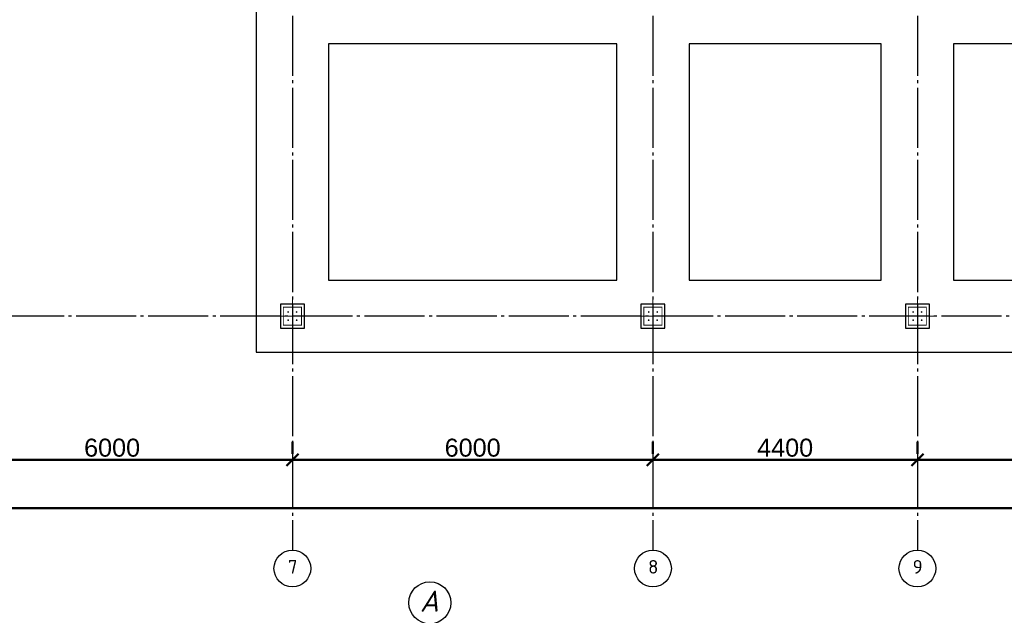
# Model space of a CAD drawing. Header units: millimetres. Extents: x -33345 to 4712671, y -3392 to 121473.
# Tile 140 of 256: x 789858 to 806242, y 59957 to 69873. Entities that reach past the tile are written whole.
import ezdxf

# ---------------------------------------------------------------- set-up
doc = ezdxf.new("R2010")
doc.units = ezdxf.units.MM
doc.linetypes.add('CENTER2', pattern=[28.575, 19.05, -3.175, 3.175, -3.175])
doc.linetypes.add('ГОСТ 2.303 5', pattern=[24, 20, -1.5, 1, -1.5])
doc.layers.add('00-Axes', color=1, linetype='CENTER2')
doc.layers.add('A _razmer rtt', color=164, linetype='Continuous')
doc.layers.add('w-оснавной', color=7, linetype='Continuous', lineweight=35)
doc.styles.add('ISO', font='isocpeui.ttf')
doc.styles.add('ISOCPEUR_1.00', font='isocpeui.ttf')
doc.styles.get("Standard").update_dxf_attribs({"font": 'arial.ttf'})
doc.styles.add('Toxur', font='isocpeui.ttf', dxfattribs={"height": 250})
doc.dimstyles.new('ISO-25$0', dxfattribs={"dimtxt": 300, "dimasz": 200, "dimexe": 100, "dimexo": 300, "dimgap": 50, "dimtad": 1, "dimdec": 0, "dimtxsty": 'Standard', "dimblk": 'OBLIQUE', "dimcen": 250, "dimadec": 0, "dimazin": 0, "dimtfac": 1, "dimtdec": 0, "dimtmove": 0, "dimatfit": 3, "dimldrblk": 'OBLIQUE', "dimfxl": 1.25, "dimarcsym": 0})

# ---------------------------------------------------------------- blocks, each defined once
blk = doc.blocks.new('uzel1')
at = {"layer": 'w-оснавной', "lineweight": 25, "ltscale": 100}
blk.add_circle((1221081.3, -287131.7), 500, dxfattribs=at)
at = {"layer": 'A _razmer rtt', "insert": (1220844, -286843.5), "char_height": 500, "width": 227.182, "attachment_point": 1, "style": 'Toxur'}
blk.add_mtext('A', dxfattribs=at)
blk = doc.blocks.new('_Oblique')
at = {"color": 0, "linetype": 'ByBlock', "lineweight": -2}
blk.add_line((-0.5, -0.5), (0.5, 0.5), dxfattribs=at)
blk = doc.blocks.new('*D271')
at = {"color": 0, "lineweight": -2, "transparency": 16777216}
for p, q in [((13727, -4026), (13727, -4226)), ((19727, -4026), (19727, -4226)), ((13727, -4326), (19727, -4326))]:
    blk.add_line(p, q, dxfattribs=at)
at = {"layer": 'Defpoints', "color": 0, "lineweight": 30, "transparency": 16777216}
for p in [(13727, -4326), (19727, -4326), (19727, -4326)]:
    blk.add_point(p, dxfattribs=at)
at = {"color": 0, "lineweight": -2, "transparency": 16777216, "xscale": 200, "yscale": 200, "zscale": 200, "rotation": 180}
blk.add_blockref('_Oblique', (13727, -4326), dxfattribs=at)
at = {"color": 0, "lineweight": -2, "transparency": 16777216, "xscale": 200, "yscale": 200, "zscale": 200}
blk.add_blockref('_Oblique', (19727, -4326), dxfattribs=at)
at = {"color": 0, "lineweight": 0, "transparency": 16777216, "insert": (16727, -4123), "char_height": 300, "attachment_point": 5}
blk.add_mtext('6000', dxfattribs=at)
blk = doc.blocks.new('*D272')
at = {"color": 0, "lineweight": -2, "transparency": 16777216}
for p, q in [((19727, -4026), (19727, -4226)), ((25727, -4026), (25727, -4226)), ((19727, -4326), (25727, -4326))]:
    blk.add_line(p, q, dxfattribs=at)
at = {"layer": 'Defpoints', "color": 0, "lineweight": 30, "transparency": 16777216}
for p in [(19727, -4326), (25727, -4326), (25727, -4326)]:
    blk.add_point(p, dxfattribs=at)
at = {"color": 0, "lineweight": -2, "transparency": 16777216, "xscale": 200, "yscale": 200, "zscale": 200, "rotation": 180}
blk.add_blockref('_Oblique', (19727, -4326), dxfattribs=at)
at = {"color": 0, "lineweight": -2, "transparency": 16777216, "xscale": 200, "yscale": 200, "zscale": 200}
blk.add_blockref('_Oblique', (25727, -4326), dxfattribs=at)
at = {"color": 0, "lineweight": 0, "transparency": 16777216, "insert": (22727, -4123), "char_height": 300, "attachment_point": 5}
blk.add_mtext('6000', dxfattribs=at)
blk = doc.blocks.new('*D273')
at = {"color": 0, "lineweight": -2, "transparency": 16777216}
for p, q in [((25727, -4026), (25727, -4226)), ((30127, -4026), (30127, -4226)), ((25727, -4326), (30127, -4326))]:
    blk.add_line(p, q, dxfattribs=at)
at = {"layer": 'Defpoints', "color": 0, "lineweight": 30, "transparency": 16777216}
for p in [(25727, -4326), (30127, -4326), (30127, -4326)]:
    blk.add_point(p, dxfattribs=at)
at = {"color": 0, "lineweight": -2, "transparency": 16777216, "xscale": 200, "yscale": 200, "zscale": 200, "rotation": 180}
blk.add_blockref('_Oblique', (25727, -4326), dxfattribs=at)
at = {"color": 0, "lineweight": -2, "transparency": 16777216, "xscale": 200, "yscale": 200, "zscale": 200}
blk.add_blockref('_Oblique', (30127, -4326), dxfattribs=at)
at = {"color": 0, "lineweight": 0, "transparency": 16777216, "insert": (27927, -4123), "char_height": 300, "attachment_point": 5}
blk.add_mtext('4400', dxfattribs=at)
blk = doc.blocks.new('*D274')
at = {"color": 0, "lineweight": -2, "transparency": 16777216}
for p, q in [((30127, -4026), (30127, -4226)), ((36127, -4026), (36127, -4226)), ((30127, -4326), (36127, -4326))]:
    blk.add_line(p, q, dxfattribs=at)
at = {"layer": 'Defpoints', "color": 0, "lineweight": 30, "transparency": 16777216}
for p in [(30127, -4326), (36127, -4326), (36127, -4326)]:
    blk.add_point(p, dxfattribs=at)
at = {"color": 0, "lineweight": -2, "transparency": 16777216, "xscale": 200, "yscale": 200, "zscale": 200, "rotation": 180}
blk.add_blockref('_Oblique', (30127, -4326), dxfattribs=at)
at = {"color": 0, "lineweight": -2, "transparency": 16777216, "xscale": 200, "yscale": 200, "zscale": 200}
blk.add_blockref('_Oblique', (36127, -4326), dxfattribs=at)
at = {"color": 0, "lineweight": 0, "transparency": 16777216, "insert": (33127, -4123), "char_height": 300, "attachment_point": 5}
blk.add_mtext('6000', dxfattribs=at)
blk = doc.blocks.new('*D276')
at = {"color": 0, "lineweight": -2, "transparency": 16777216}
for p, q in [((-17273, -4826), (-17273, -5026)), ((42127, -4826), (42127, -5026)), ((42127, -5126), (-17273, -5126))]:
    blk.add_line(p, q, dxfattribs=at)
at = {"layer": 'Defpoints', "color": 0, "lineweight": 30, "transparency": 16777216}
for p in [(-17273, -5126), (-17273, -5126), (42127, -5126)]:
    blk.add_point(p, dxfattribs=at)
at = {"color": 0, "lineweight": -2, "transparency": 16777216, "xscale": 200, "yscale": 200, "zscale": 200, "rotation": 180}
blk.add_blockref('_Oblique', (-17273, -5126), dxfattribs=at)
at = {"color": 0, "lineweight": -2, "transparency": 16777216, "xscale": 200, "yscale": 200, "zscale": 200}
blk.add_blockref('_Oblique', (42127, -5126), dxfattribs=at)
at = {"color": 0, "lineweight": 0, "transparency": 16777216, "insert": (12427, -4923), "char_height": 300, "attachment_point": 5}
blk.add_mtext('59400', dxfattribs=at)
blk = doc.blocks.new('column')
at = {"lineweight": 0}
for points in [[(-68, 56, -1), (-68, 86, -1)], [(68, 56, 1), (68, 86, 1)], [(-68, -56, 1), (-68, -86, 1)], [(68, -56, -1), (68, -86, -1)]]:
    blk.add_hatch(color=0, dxfattribs=at).paths.add_polyline_path(points)
at = {"color": 0, "lineweight": 0}
for p, q in [((0, 300), (0, -300)), ((300, 0), (-300, 0))]:
    blk.add_line(p, q, dxfattribs=at)
at = {"lineweight": 30}
blk.add_lwpolyline([(-200, 200), (200, 200), (200, -200), (-200, -200)], close=True, dxfattribs=at)
at = {"color": 0, "lineweight": 0, "const_width": 15}
blk.add_lwpolyline([(150, -150), (150, 150), (-150, 150), (-150, -150)], close=True, dxfattribs=at)
blk = doc.blocks.new('gfffggfsre')
at = {"layer": '00-Axes', "color": 251, "linetype": 'ГОСТ 2.303 5', "ltscale": 50, "true_color": 0x636466}
for points in [[(19727, 16269.4), (19727, -5825.8)], [(25727, 16269.4), (25727, -5825.8)], [(30127, 16269.4), (30127, -5825.8)], [(42327, -1930.6), (-21034.5, -1930.6)]]:
    blk.add_lwpolyline(points, dxfattribs=at)
at = {"layer": '00-Axes', "color": 219, "linetype": 'ByBlock', "ltscale": 100, "true_color": 0x642165}
for centre in [(19727, -6131.8), (25727, -6131.8), (30127, -6131.8)]:
    blk.add_circle(centre, 306, dxfattribs=at)
at = {"layer": '00-Axes', "color": 219, "linetype": 'ByBlock', "ltscale": 100, "true_color": 0x642165, "char_height": 226.059, "attachment_point": 1, "style": 'ISOCPEUR_1.00'}
for s, insert in [('\\pxqc;{\\fISOCPEUR|b0|i0|c204|p34;7}', (19345.8, -5991.9)), ('\\pxqc;{\\fISOCPEUR|b0|i0|c204|p34;8}', (25345.8, -5991.9)), ('\\pxqc;{\\fISOCPEUR|b0|i0|c204|p34;9}', (29745.8, -5991.9))]:
    blk.add_mtext_dynamic_manual_height_columns(s, width=772.479, gutter_width=706.4, heights=[0], dxfattribs=dict(at, insert=insert))
at = {"color": 18, "lineweight": 0, "true_color": 0x000000}
for base, p1, p2, picture, middle in [((19727, -4325.8), (13727, -4325.8), (19727, -4325.8), '*D271', (16727, -4122.6)), ((25727, -4325.8), (19727, -4325.8), (25727, -4325.8), '*D272', (22727, -4122.6)), ((30127, -4325.8), (25727, -4325.8), (30127, -4325.8), '*D273', (27927, -4122.6)), ((36127, -4325.8), (30127, -4325.8), (36127, -4325.8), '*D274', (33127, -4122.6)), ((-17273, -5125.8), (42127, -5125.8), (-17273, -5125.8), '*D276', (12427, -4922.6))]:
    dim = blk.add_linear_dim(base=base, p1=p1, p2=p2, dimstyle='ISO-25$0', dxfattribs=at)
    dim.commit()
    dim.dimension.update_dxf_attribs({"geometry": picture, "text_midpoint": middle})

msp = doc.modelspace()

# ---------------------------------------------------------------- linework, layer by layer
at = {"color": 5, "lineweight": 30, "ltscale": 10}
for points in [[(817395.126, 70668.227), (793795.126, 70668.227), (793795.126, 67738.227), (793795.126, 67738.227), (793795.126, 64338.227), (817395.126, 64338.227)], [(799795.126, 69468.227), (794995.126, 69468.227), (794995.126, 65538.227), (799795.126, 65538.227)], [(804195.126, 69468.227), (800995.126, 69468.227), (800995.126, 65538.227), (804195.126, 65538.227)], [(810195.126, 69468.227), (805395.126, 69468.227), (805395.126, 65538.227), (810195.126, 65538.227)]]:
    msp.add_lwpolyline(points, close=True, dxfattribs=at)

# ---------------------------------------------------------------- block references
at = {"color": 244, "lineweight": 50, "true_color": 0x991b1e}
msp.add_blockref('gfffggfsre', (774668.162, 66868.82), dxfattribs=at)
at = {"xscale": -1, "rotation": 270}
for p in [(794395.126, 64938.227), (800395.126, 64938.227), (804795.126, 64938.227)]:
    msp.add_blockref('column', p, dxfattribs=at)
at = {"layer": 'A _razmer rtt', "xscale": 0.7, "yscale": 0.7, "zscale": 0.7}
msp.add_blockref('uzel1', (-58073.822, 261157.663), dxfattribs=at)

# ---------------------------------------------------------------- texts
at = {"insert": (351439.431, 62275.551), "char_height": 500, "width": 9875.6458, "attachment_point": 1, "style": 'ISO'}
msp.add_mtext('\\pi4343.31532;{\\LА-А\\P\\pi0;Армирование приямка. M 1:20}', dxfattribs=at)

doc.saveas('drawing.dxf')
